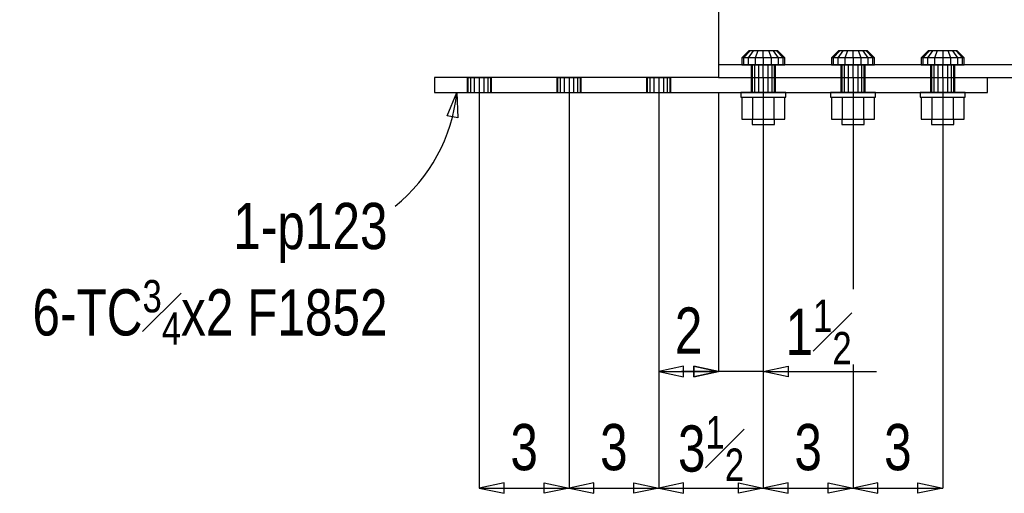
# Model space of a CAD drawing. Header units: inches. Extents: x -17.2 to 17.5, y -11.2 to 11.2.
# Tile 5 of 16: x -14.8 to -12, y 2.5 to 3.8. Entities that reach past the tile are written whole.
import ezdxf
from ezdxf.enums import TextEntityAlignment as Align

# ---------------------------------------------------------------- set-up
doc = ezdxf.new("R2010")
doc.units = ezdxf.units.IN
doc.header["$LTSCALE"] = 2.5
doc.header["$MEASUREMENT"] = 0
doc.linetypes.add('SDS2_5', pattern=[0.04, 0.02, -0.02])
doc.layers.add('Layer_0', color=7, linetype='Continuous')
doc.layers.add('Outline', color=7, linetype='Continuous')
doc.styles.add('MTextWidth', font='txt', dxfattribs={"width": 0.8, "height": 0.2})

msp = doc.modelspace()

# ---------------------------------------------------------------- linework, layer by layer
at = {"color": 1, "linetype": 'Continuous'}
for p, q in [((-12.9785, 3.64), (-12.9785, 2.8621)), ((-12.8119, 3.64), (-12.8119, 2.8621)), ((-12.8119, 3.64), (-12.8119, 2.8621)), ((-12.6869, 3.64), (-12.6869, 2.8621)), ((-12.9096, 2.8769), (-12.9785, 2.8621)), ((-12.9785, 2.8621), (-12.9096, 2.8473)), ((-12.9785, 2.8621), (-12.8119, 2.8621)), ((-12.8119, 2.8621), (-12.9152, 2.8621)), ((-12.9096, 2.8473), (-12.9096, 2.8769)), ((-12.8808, 2.8473), (-12.8808, 2.8769)), ((-12.8808, 2.8769), (-12.8119, 2.8621)), ((-12.8119, 2.8621), (-12.8808, 2.8769)), ((-12.8808, 2.8769), (-12.8808, 2.8473)), ((-12.8119, 2.8621), (-12.8808, 2.8473)), ((-12.8808, 2.8473), (-12.8119, 2.8621)), ((-12.6869, 2.8621), (-12.8119, 2.8621)), ((-12.6869, 2.8621), (-12.618, 2.8769)), ((-12.6869, 2.8621), (-12.3714, 2.8621)), ((-12.618, 2.8473), (-12.6869, 2.8621)), ((-12.618, 2.8769), (-12.618, 2.8473)), ((-12.9096, 2.5518), (-12.9785, 2.537)), ((-12.9785, 2.537), (-12.9785, 2.537)), ((-12.9785, 2.537), (-12.9096, 2.5223)), ((-12.9785, 2.537), (-12.6869, 2.537)), ((-12.9096, 2.5223), (-12.9096, 2.5518)), ((-12.7558, 2.5223), (-12.7558, 2.5518)), ((-12.7558, 2.5518), (-12.6869, 2.537)), ((-12.6869, 2.537), (-12.7558, 2.5223)), ((-12.6869, 2.537), (-12.6869, 2.537))]:
    msp.add_line(p, q, dxfattribs=at)
at = {"layer": 'Layer_0', "color": 2, "linetype": 'Continuous'}
for p, q in [((-12.8119, 4.9129), (-12.8119, 3.7754)), ((-12.8119, 3.7754), (-12.8119, 3.7532)), ((-12.8119, 3.7532), (-12.8119, 3.7345)), ((-12.8119, 3.7345), (-12.8119, 3.7219)), ((-12.8119, 3.7219), (-12.8119, 3.7175)), ((-11.1504, 3.7175), (-12.8119, 3.7175)), ((-12.8119, 3.7175), (-12.8119, 3.6817)), ((-12.7207, 3.7177), (-12.7207, 3.7175)), ((-12.653, 3.7175), (-12.653, 3.7177)), ((-12.4707, 3.7177), (-12.4707, 3.7175)), ((-12.403, 3.7175), (-12.403, 3.7177)), ((-12.2207, 3.7177), (-12.2207, 3.7175)), ((-12.153, 3.7175), (-12.153, 3.7177)), ((-13.6035, 3.6817), (-13.6035, 3.64)), ((-12.8119, 3.6817), (-13.6035, 3.6817)), ((-13.5124, 3.6821), (-13.5124, 3.6817)), ((-13.4447, 3.6817), (-13.4447, 3.6821)), ((-13.2624, 3.6821), (-13.2624, 3.6817)), ((-13.1947, 3.6817), (-13.1947, 3.6821)), ((-13.0124, 3.6821), (-13.0124, 3.6817)), ((-12.9447, 3.6817), (-12.9447, 3.6821)), ((-12.8119, 3.6817), (-11.1862, 3.6817)), ((-12.0619, 3.64), (-12.0619, 3.6817)), ((-13.6035, 3.64), (-12.0619, 3.64)), ((-13.5124, 3.64), (-13.5124, 3.6396)), ((-13.4447, 3.6396), (-13.4447, 3.64)), ((-13.2624, 3.64), (-13.2624, 3.6396)), ((-13.1947, 3.6396), (-13.1947, 3.64)), ((-13.0124, 3.64), (-13.0124, 3.6396)), ((-12.9447, 3.6396), (-12.9447, 3.64)), ((-12.7207, 3.64), (-12.7207, 3.6398)), ((-12.653, 3.6398), (-12.653, 3.64)), ((-12.4707, 3.64), (-12.4707, 3.6398)), ((-12.403, 3.6398), (-12.403, 3.64)), ((-12.2207, 3.64), (-12.2207, 3.6398)), ((-12.153, 3.6398), (-12.153, 3.64))]:
    msp.add_line(p, q, dxfattribs=at)
at = {"layer": 'Layer_0', "color": 1, "linetype": 'Continuous'}
for p, q in [((-12.727, 3.7567), (-12.747, 3.7372)), ((-12.747, 3.7372), (-12.747, 3.7177)), ((-12.7424, 3.7372), (-12.747, 3.7372)), ((-12.7239, 3.7567), (-12.7424, 3.7372)), ((-12.7424, 3.7372), (-12.7424, 3.7177)), ((-12.7294, 3.7372), (-12.7424, 3.7372)), ((-12.7152, 3.7567), (-12.7294, 3.7372)), ((-12.7294, 3.7372), (-12.7294, 3.7177)), ((-12.7099, 3.7372), (-12.7294, 3.7372)), ((-12.7239, 3.7567), (-12.727, 3.7567)), ((-12.7152, 3.7567), (-12.7239, 3.7567)), ((-12.7022, 3.7567), (-12.7152, 3.7567)), ((-12.7022, 3.7567), (-12.7099, 3.7372)), ((-12.7099, 3.7372), (-12.7099, 3.7177)), ((-12.6869, 3.7372), (-12.7099, 3.7372)), ((-12.6869, 3.7567), (-12.7022, 3.7567)), ((-12.6869, 3.7372), (-12.6869, 3.7567)), ((-12.6715, 3.7567), (-12.6869, 3.7567)), ((-12.6869, 3.7372), (-12.6869, 3.7177)), ((-12.6639, 3.7372), (-12.6869, 3.7372)), ((-12.6639, 3.7372), (-12.6715, 3.7567)), ((-12.6585, 3.7567), (-12.6715, 3.7567)), ((-12.6639, 3.7177), (-12.6639, 3.7372)), ((-12.6443, 3.7372), (-12.6639, 3.7372)), ((-12.6443, 3.7372), (-12.6585, 3.7567)), ((-12.6498, 3.7567), (-12.6585, 3.7567)), ((-12.6313, 3.7372), (-12.6498, 3.7567)), ((-12.6468, 3.7567), (-12.6498, 3.7567)), ((-12.6267, 3.7372), (-12.6468, 3.7567)), ((-12.6443, 3.7177), (-12.6443, 3.7372)), ((-12.6313, 3.7372), (-12.6443, 3.7372)), ((-12.6313, 3.7177), (-12.6313, 3.7372)), ((-12.6267, 3.7372), (-12.6313, 3.7372)), ((-12.6267, 3.7177), (-12.6267, 3.7372)), ((-12.477, 3.7567), (-12.497, 3.7372)), ((-12.497, 3.7372), (-12.497, 3.7177)), ((-12.4924, 3.7372), (-12.497, 3.7372)), ((-12.4739, 3.7567), (-12.4924, 3.7372)), ((-12.4924, 3.7372), (-12.4924, 3.7177)), ((-12.4794, 3.7372), (-12.4924, 3.7372)), ((-12.4652, 3.7567), (-12.4794, 3.7372)), ((-12.4794, 3.7372), (-12.4794, 3.7177)), ((-12.4599, 3.7372), (-12.4794, 3.7372)), ((-12.4739, 3.7567), (-12.477, 3.7567)), ((-12.4652, 3.7567), (-12.4739, 3.7567)), ((-12.4522, 3.7567), (-12.4652, 3.7567)), ((-12.4522, 3.7567), (-12.4599, 3.7372)), ((-12.4599, 3.7372), (-12.4599, 3.7177)), ((-12.4369, 3.7372), (-12.4599, 3.7372)), ((-12.4369, 3.7567), (-12.4522, 3.7567)), ((-12.4369, 3.7372), (-12.4369, 3.7567)), ((-12.4215, 3.7567), (-12.4369, 3.7567)), ((-12.4369, 3.7372), (-12.4369, 3.7177)), ((-12.4139, 3.7372), (-12.4369, 3.7372)), ((-12.4139, 3.7372), (-12.4215, 3.7567)), ((-12.4085, 3.7567), (-12.4215, 3.7567)), ((-12.4139, 3.7177), (-12.4139, 3.7372)), ((-12.3943, 3.7372), (-12.4139, 3.7372)), ((-12.3943, 3.7372), (-12.4085, 3.7567)), ((-12.3998, 3.7567), (-12.4085, 3.7567)), ((-12.3813, 3.7372), (-12.3998, 3.7567)), ((-12.3968, 3.7567), (-12.3998, 3.7567)), ((-12.3767, 3.7372), (-12.3968, 3.7567)), ((-12.3943, 3.7177), (-12.3943, 3.7372)), ((-12.3813, 3.7372), (-12.3943, 3.7372)), ((-12.3813, 3.7177), (-12.3813, 3.7372)), ((-12.3767, 3.7372), (-12.3813, 3.7372)), ((-12.3767, 3.7177), (-12.3767, 3.7372)), ((-12.227, 3.7567), (-12.247, 3.7372)), ((-12.247, 3.7372), (-12.247, 3.7177)), ((-12.2424, 3.7372), (-12.247, 3.7372)), ((-12.2239, 3.7567), (-12.2424, 3.7372)), ((-12.2424, 3.7372), (-12.2424, 3.7177)), ((-12.2294, 3.7372), (-12.2424, 3.7372)), ((-12.2152, 3.7567), (-12.2294, 3.7372)), ((-12.2294, 3.7372), (-12.2294, 3.7177)), ((-12.2099, 3.7372), (-12.2294, 3.7372)), ((-12.2239, 3.7567), (-12.227, 3.7567)), ((-12.2152, 3.7567), (-12.2239, 3.7567)), ((-12.2022, 3.7567), (-12.2152, 3.7567)), ((-12.2022, 3.7567), (-12.2099, 3.7372)), ((-12.2099, 3.7372), (-12.2099, 3.7177)), ((-12.1869, 3.7372), (-12.2099, 3.7372)), ((-12.1869, 3.7567), (-12.2022, 3.7567)), ((-12.1869, 3.7567), (-12.1869, 3.7372)), ((-12.1715, 3.7567), (-12.1869, 3.7567)), ((-12.1869, 3.7372), (-12.1869, 3.7177)), ((-12.1639, 3.7372), (-12.1869, 3.7372)), ((-12.1639, 3.7372), (-12.1715, 3.7567)), ((-12.1585, 3.7567), (-12.1715, 3.7567)), ((-12.1639, 3.7177), (-12.1639, 3.7372)), ((-12.1443, 3.7372), (-12.1639, 3.7372)), ((-12.1443, 3.7372), (-12.1585, 3.7567)), ((-12.1498, 3.7567), (-12.1585, 3.7567)), ((-12.1313, 3.7372), (-12.1498, 3.7567)), ((-12.1468, 3.7567), (-12.1498, 3.7567)), ((-12.1267, 3.7372), (-12.1468, 3.7567)), ((-12.1443, 3.7177), (-12.1443, 3.7372)), ((-12.1313, 3.7372), (-12.1443, 3.7372)), ((-12.1313, 3.7177), (-12.1313, 3.7372)), ((-12.1267, 3.7372), (-12.1313, 3.7372)), ((-12.1267, 3.7177), (-12.1267, 3.7372)), ((-12.747, 3.7177), (-12.7424, 3.7177)), ((-12.7424, 3.7177), (-12.7294, 3.7177)), ((-12.7294, 3.7177), (-12.7099, 3.7177)), ((-12.7099, 3.7177), (-12.6869, 3.7177)), ((-12.6869, 3.7177), (-12.6639, 3.7177)), ((-12.6639, 3.7177), (-12.6443, 3.7177)), ((-12.6443, 3.7177), (-12.6313, 3.7177)), ((-12.6313, 3.7177), (-12.6267, 3.7177)), ((-12.497, 3.7177), (-12.4924, 3.7177)), ((-12.4924, 3.7177), (-12.4794, 3.7177)), ((-12.4794, 3.7177), (-12.4599, 3.7177)), ((-12.4599, 3.7177), (-12.4369, 3.7177)), ((-12.4369, 3.7177), (-12.4139, 3.7177)), ((-12.4139, 3.7177), (-12.3943, 3.7177)), ((-12.3943, 3.7177), (-12.3813, 3.7177)), ((-12.3813, 3.7177), (-12.3767, 3.7177)), ((-12.247, 3.7177), (-12.2424, 3.7177)), ((-12.2424, 3.7177), (-12.2294, 3.7177)), ((-12.2294, 3.7177), (-12.2099, 3.7177)), ((-12.2099, 3.7177), (-12.1869, 3.7177)), ((-12.1869, 3.7177), (-12.1639, 3.7177)), ((-12.1639, 3.7177), (-12.1443, 3.7177)), ((-12.1443, 3.7177), (-12.1313, 3.7177)), ((-12.1313, 3.7177), (-12.1267, 3.7177)), ((-12.7494, 3.6398), (-12.7494, 3.6268)), ((-12.7446, 3.6398), (-12.7494, 3.6398)), ((-12.7494, 3.6268), (-12.7446, 3.6268)), ((-12.747, 3.6268), (-12.747, 3.5656)), ((-12.7311, 3.6398), (-12.7446, 3.6398)), ((-12.7446, 3.6268), (-12.7311, 3.6268)), ((-12.7108, 3.6398), (-12.7311, 3.6398)), ((-12.7311, 3.6268), (-12.7108, 3.6268)), ((-12.7169, 3.6268), (-12.7169, 3.5656)), ((-12.6869, 3.6398), (-12.7108, 3.6398)), ((-12.7108, 3.6268), (-12.6869, 3.6268)), ((-12.6629, 3.6398), (-12.6869, 3.6398)), ((-12.6869, 3.6268), (-12.6629, 3.6268)), ((-12.6427, 3.6398), (-12.6629, 3.6398)), ((-12.6629, 3.6268), (-12.6427, 3.6268)), ((-12.6568, 3.5656), (-12.6568, 3.6268)), ((-12.6291, 3.6398), (-12.6427, 3.6398)), ((-12.6427, 3.6268), (-12.6291, 3.6268)), ((-12.6244, 3.6398), (-12.6291, 3.6398)), ((-12.6291, 3.6268), (-12.6244, 3.6268)), ((-12.6267, 3.5656), (-12.6267, 3.6268)), ((-12.6244, 3.6268), (-12.6244, 3.6398)), ((-12.4994, 3.6398), (-12.4994, 3.6268)), ((-12.4946, 3.6398), (-12.4994, 3.6398)), ((-12.4994, 3.6268), (-12.4946, 3.6268)), ((-12.497, 3.6268), (-12.497, 3.5656)), ((-12.4811, 3.6398), (-12.4946, 3.6398)), ((-12.4946, 3.6268), (-12.4811, 3.6268)), ((-12.4608, 3.6398), (-12.4811, 3.6398)), ((-12.4811, 3.6268), (-12.4608, 3.6268)), ((-12.4669, 3.6268), (-12.4669, 3.5656)), ((-12.4369, 3.6398), (-12.4608, 3.6398)), ((-12.4608, 3.6268), (-12.4369, 3.6268)), ((-12.4129, 3.6398), (-12.4369, 3.6398)), ((-12.4369, 3.6268), (-12.4129, 3.6268)), ((-12.3927, 3.6398), (-12.4129, 3.6398)), ((-12.4129, 3.6268), (-12.3927, 3.6268)), ((-12.4068, 3.5656), (-12.4068, 3.6268)), ((-12.3791, 3.6398), (-12.3927, 3.6398)), ((-12.3927, 3.6268), (-12.3791, 3.6268)), ((-12.3744, 3.6398), (-12.3791, 3.6398)), ((-12.3791, 3.6268), (-12.3744, 3.6268)), ((-12.3767, 3.5656), (-12.3767, 3.6268)), ((-12.3744, 3.6268), (-12.3744, 3.6398)), ((-12.2494, 3.6398), (-12.2494, 3.6268)), ((-12.2446, 3.6398), (-12.2494, 3.6398)), ((-12.2494, 3.6268), (-12.2446, 3.6268)), ((-12.247, 3.6268), (-12.247, 3.5656)), ((-12.2311, 3.6398), (-12.2446, 3.6398)), ((-12.2446, 3.6268), (-12.2311, 3.6268)), ((-12.2108, 3.6398), (-12.2311, 3.6398)), ((-12.2311, 3.6268), (-12.2108, 3.6268)), ((-12.2169, 3.6268), (-12.2169, 3.5656)), ((-12.1869, 3.6398), (-12.2108, 3.6398)), ((-12.2108, 3.6268), (-12.1869, 3.6268)), ((-12.1629, 3.6398), (-12.1869, 3.6398)), ((-12.1869, 3.6268), (-12.1629, 3.6268)), ((-12.1427, 3.6398), (-12.1629, 3.6398)), ((-12.1629, 3.6268), (-12.1427, 3.6268)), ((-12.1568, 3.5656), (-12.1568, 3.6268)), ((-12.1291, 3.6398), (-12.1427, 3.6398)), ((-12.1427, 3.6268), (-12.1291, 3.6268)), ((-12.1244, 3.6398), (-12.1291, 3.6398)), ((-12.1291, 3.6268), (-12.1244, 3.6268)), ((-12.1267, 3.5656), (-12.1267, 3.6268)), ((-12.1244, 3.6268), (-12.1244, 3.6398)), ((-12.747, 3.5656), (-12.7169, 3.5656)), ((-12.7181, 3.5656), (-12.7181, 3.5508)), ((-12.7181, 3.5508), (-12.7139, 3.5508)), ((-12.7169, 3.5656), (-12.6568, 3.5656)), ((-12.7139, 3.5508), (-12.7025, 3.5508)), ((-12.7025, 3.5508), (-12.6869, 3.5508)), ((-12.6869, 3.5508), (-12.6712, 3.5508)), ((-12.6712, 3.5508), (-12.6598, 3.5508)), ((-12.6598, 3.5508), (-12.6556, 3.5508)), ((-12.6568, 3.5656), (-12.6267, 3.5656)), ((-12.6556, 3.5508), (-12.6556, 3.5656)), ((-12.497, 3.5656), (-12.4669, 3.5656)), ((-12.4681, 3.5656), (-12.4681, 3.5508)), ((-12.4681, 3.5508), (-12.4639, 3.5508)), ((-12.4669, 3.5656), (-12.4068, 3.5656)), ((-12.4639, 3.5508), (-12.4525, 3.5508)), ((-12.4525, 3.5508), (-12.4369, 3.5508)), ((-12.4369, 3.5508), (-12.4212, 3.5508)), ((-12.4212, 3.5508), (-12.4098, 3.5508)), ((-12.4098, 3.5508), (-12.4056, 3.5508)), ((-12.4068, 3.5656), (-12.3767, 3.5656)), ((-12.4056, 3.5508), (-12.4056, 3.5656)), ((-12.247, 3.5656), (-12.2169, 3.5656)), ((-12.2181, 3.5656), (-12.2181, 3.5508)), ((-12.2181, 3.5508), (-12.2139, 3.5508)), ((-12.2169, 3.5656), (-12.1568, 3.5656)), ((-12.2139, 3.5508), (-12.2025, 3.5508)), ((-12.2025, 3.5508), (-12.1869, 3.5508)), ((-12.1869, 3.5508), (-12.1712, 3.5508)), ((-12.1712, 3.5508), (-12.1598, 3.5508)), ((-12.1598, 3.5508), (-12.1556, 3.5508)), ((-12.1568, 3.5656), (-12.1267, 3.5656)), ((-12.1556, 3.5508), (-12.1556, 3.5656))]:
    msp.add_line(p, q, dxfattribs=at)
at = {"layer": 'Layer_0', "color": 1, "linetype": 'SDS2_5'}
for p, q in [((-12.7207, 3.7179), (-12.7207, 3.7177)), ((-12.7207, 3.7179), (-12.7181, 3.7179)), ((-12.7207, 3.7175), (-12.7207, 3.6812)), ((-12.7181, 3.7177), (-12.7181, 3.7179)), ((-12.7181, 3.7179), (-12.7108, 3.7179)), ((-12.7181, 3.7175), (-12.7181, 3.7177)), ((-12.7181, 3.7177), (-12.7181, 3.6398)), ((-12.7181, 3.6812), (-12.7181, 3.7175)), ((-12.7108, 3.7177), (-12.7108, 3.7179)), ((-12.7108, 3.7179), (-12.6998, 3.7179)), ((-12.7108, 3.7175), (-12.7108, 3.7177)), ((-12.7108, 3.6812), (-12.7108, 3.7175)), ((-12.6998, 3.7177), (-12.6998, 3.7179)), ((-12.6998, 3.7179), (-12.6869, 3.7179)), ((-12.6998, 3.7175), (-12.6998, 3.7177)), ((-12.6998, 3.6812), (-12.6998, 3.7175)), ((-12.6869, 3.7179), (-12.6739, 3.7179)), ((-12.6869, 3.7175), (-12.6869, 3.7177)), ((-12.6869, 3.6812), (-12.6869, 3.7175)), ((-12.6739, 3.7179), (-12.6629, 3.7179)), ((-12.6739, 3.7179), (-12.6739, 3.7177)), ((-12.6739, 3.7177), (-12.6739, 3.7175)), ((-12.6739, 3.7175), (-12.6739, 3.6812)), ((-12.6629, 3.7179), (-12.6556, 3.7179)), ((-12.6629, 3.7179), (-12.6629, 3.7177)), ((-12.6629, 3.7177), (-12.6629, 3.7175)), ((-12.6629, 3.7175), (-12.6629, 3.6812)), ((-12.6556, 3.7179), (-12.653, 3.7179)), ((-12.6556, 3.7179), (-12.6556, 3.7177)), ((-12.6556, 3.7177), (-12.6556, 3.7175)), ((-12.6556, 3.6398), (-12.6556, 3.7177)), ((-12.6556, 3.7175), (-12.6556, 3.6812)), ((-12.653, 3.7177), (-12.653, 3.7179)), ((-12.653, 3.6812), (-12.653, 3.7175)), ((-12.4707, 3.7179), (-12.4707, 3.7177)), ((-12.4707, 3.7179), (-12.4681, 3.7179)), ((-12.4707, 3.7175), (-12.4707, 3.6812)), ((-12.4681, 3.7177), (-12.4681, 3.7179)), ((-12.4681, 3.7179), (-12.4608, 3.7179)), ((-12.4681, 3.7175), (-12.4681, 3.7177)), ((-12.4681, 3.7177), (-12.4681, 3.6398)), ((-12.4681, 3.6812), (-12.4681, 3.7175)), ((-12.4608, 3.7177), (-12.4608, 3.7179)), ((-12.4608, 3.7179), (-12.4498, 3.7179)), ((-12.4608, 3.7175), (-12.4608, 3.7177)), ((-12.4608, 3.6812), (-12.4608, 3.7175)), ((-12.4498, 3.7177), (-12.4498, 3.7179)), ((-12.4498, 3.7179), (-12.4369, 3.7179)), ((-12.4498, 3.7175), (-12.4498, 3.7177)), ((-12.4498, 3.6812), (-12.4498, 3.7175)), ((-12.4369, 3.7179), (-12.4239, 3.7179)), ((-12.4369, 3.7175), (-12.4369, 3.7177)), ((-12.4369, 3.6812), (-12.4369, 3.7175)), ((-12.4239, 3.7179), (-12.4129, 3.7179)), ((-12.4239, 3.7179), (-12.4239, 3.7177)), ((-12.4239, 3.7177), (-12.4239, 3.7175)), ((-12.4239, 3.7175), (-12.4239, 3.6812)), ((-12.4129, 3.7179), (-12.4056, 3.7179)), ((-12.4129, 3.7179), (-12.4129, 3.7177)), ((-12.4129, 3.7177), (-12.4129, 3.7175)), ((-12.4129, 3.7175), (-12.4129, 3.6812)), ((-12.4056, 3.7179), (-12.403, 3.7179)), ((-12.4056, 3.7179), (-12.4056, 3.7177)), ((-12.4056, 3.7177), (-12.4056, 3.7175)), ((-12.4056, 3.6398), (-12.4056, 3.7177)), ((-12.4056, 3.7175), (-12.4056, 3.6812)), ((-12.403, 3.7177), (-12.403, 3.7179)), ((-12.403, 3.6812), (-12.403, 3.7175)), ((-12.2207, 3.7179), (-12.2207, 3.7177)), ((-12.2207, 3.7179), (-12.2181, 3.7179)), ((-12.2207, 3.7175), (-12.2207, 3.6812)), ((-12.2181, 3.7177), (-12.2181, 3.7179)), ((-12.2181, 3.7179), (-12.2108, 3.7179)), ((-12.2181, 3.7175), (-12.2181, 3.7177)), ((-12.2181, 3.7177), (-12.2181, 3.6398)), ((-12.2181, 3.6812), (-12.2181, 3.7175)), ((-12.2108, 3.7177), (-12.2108, 3.7179)), ((-12.2108, 3.7179), (-12.1998, 3.7179)), ((-12.2108, 3.7175), (-12.2108, 3.7177)), ((-12.2108, 3.6812), (-12.2108, 3.7175)), ((-12.1998, 3.7177), (-12.1998, 3.7179)), ((-12.1998, 3.7179), (-12.1869, 3.7179)), ((-12.1998, 3.7175), (-12.1998, 3.7177)), ((-12.1998, 3.6812), (-12.1998, 3.7175)), ((-12.1869, 3.7179), (-12.1739, 3.7179)), ((-12.1869, 3.7175), (-12.1869, 3.7177)), ((-12.1869, 3.6812), (-12.1869, 3.7175)), ((-12.1739, 3.7179), (-12.1629, 3.7179)), ((-12.1739, 3.7179), (-12.1739, 3.7177)), ((-12.1739, 3.7177), (-12.1739, 3.7175)), ((-12.1739, 3.7175), (-12.1739, 3.6812)), ((-12.1629, 3.7179), (-12.1556, 3.7179)), ((-12.1629, 3.7179), (-12.1629, 3.7177)), ((-12.1629, 3.7177), (-12.1629, 3.7175)), ((-12.1629, 3.7175), (-12.1629, 3.6812)), ((-12.1556, 3.7179), (-12.153, 3.7179)), ((-12.1556, 3.7179), (-12.1556, 3.7177)), ((-12.1556, 3.7177), (-12.1556, 3.7175)), ((-12.1556, 3.6398), (-12.1556, 3.7177)), ((-12.1556, 3.7175), (-12.1556, 3.6812)), ((-12.153, 3.7177), (-12.153, 3.7179)), ((-12.153, 3.6812), (-12.153, 3.7175)), ((-13.5124, 3.6821), (-13.5098, 3.6821)), ((-13.5124, 3.6817), (-13.5124, 3.64)), ((-13.5098, 3.6817), (-13.5098, 3.6821)), ((-13.5098, 3.6821), (-13.5025, 3.6821)), ((-13.5098, 3.64), (-13.5098, 3.6817)), ((-13.5025, 3.6817), (-13.5025, 3.6821)), ((-13.5025, 3.6821), (-13.4915, 3.6821)), ((-13.5025, 3.64), (-13.5025, 3.6817)), ((-13.4915, 3.6817), (-13.4915, 3.6821)), ((-13.4915, 3.6821), (-13.4785, 3.6821)), ((-13.4915, 3.64), (-13.4915, 3.6817)), ((-13.4785, 3.6821), (-13.4785, 3.6817)), ((-13.4785, 3.6821), (-13.4656, 3.6821)), ((-13.4785, 3.6817), (-13.4785, 3.64)), ((-13.4656, 3.6821), (-13.4656, 3.6817)), ((-13.4656, 3.6821), (-13.4546, 3.6821)), ((-13.4656, 3.6817), (-13.4656, 3.64)), ((-13.4546, 3.6821), (-13.4546, 3.6817)), ((-13.4546, 3.6821), (-13.4473, 3.6821)), ((-13.4546, 3.6817), (-13.4546, 3.64)), ((-13.4473, 3.6821), (-13.4473, 3.6817)), ((-13.4473, 3.6821), (-13.4447, 3.6821)), ((-13.4473, 3.6817), (-13.4473, 3.64)), ((-13.4447, 3.64), (-13.4447, 3.6817)), ((-13.2624, 3.6821), (-13.2598, 3.6821)), ((-13.2624, 3.6817), (-13.2624, 3.64)), ((-13.2598, 3.6817), (-13.2598, 3.6821)), ((-13.2598, 3.6821), (-13.2525, 3.6821)), ((-13.2598, 3.64), (-13.2598, 3.6817)), ((-13.2525, 3.6817), (-13.2525, 3.6821)), ((-13.2525, 3.6821), (-13.2415, 3.6821)), ((-13.2525, 3.64), (-13.2525, 3.6817)), ((-13.2415, 3.6817), (-13.2415, 3.6821)), ((-13.2415, 3.6821), (-13.2285, 3.6821)), ((-13.2415, 3.64), (-13.2415, 3.6817)), ((-13.2285, 3.6821), (-13.2285, 3.6817)), ((-13.2285, 3.6821), (-13.2156, 3.6821)), ((-13.2285, 3.6817), (-13.2285, 3.64)), ((-13.2156, 3.6821), (-13.2156, 3.6817)), ((-13.2156, 3.6821), (-13.2046, 3.6821)), ((-13.2156, 3.6817), (-13.2156, 3.64)), ((-13.2046, 3.6821), (-13.2046, 3.6817)), ((-13.2046, 3.6821), (-13.1973, 3.6821)), ((-13.2046, 3.6817), (-13.2046, 3.64)), ((-13.1973, 3.6821), (-13.1973, 3.6817)), ((-13.1973, 3.6821), (-13.1947, 3.6821)), ((-13.1973, 3.6817), (-13.1973, 3.64)), ((-13.1947, 3.64), (-13.1947, 3.6817)), ((-13.0124, 3.6821), (-13.0098, 3.6821)), ((-13.0124, 3.6817), (-13.0124, 3.64)), ((-13.0098, 3.6817), (-13.0098, 3.6821)), ((-13.0098, 3.6821), (-13.0025, 3.6821)), ((-13.0098, 3.64), (-13.0098, 3.6817)), ((-13.0025, 3.6817), (-13.0025, 3.6821)), ((-13.0025, 3.6821), (-12.9915, 3.6821)), ((-13.0025, 3.64), (-13.0025, 3.6817)), ((-12.9915, 3.6817), (-12.9915, 3.6821)), ((-12.9915, 3.6821), (-12.9785, 3.6821)), ((-12.9915, 3.64), (-12.9915, 3.6817)), ((-12.9785, 3.6821), (-12.9785, 3.6817)), ((-12.9785, 3.6821), (-12.9656, 3.6821)), ((-12.9785, 3.6817), (-12.9785, 3.64)), ((-12.9656, 3.6821), (-12.9656, 3.6817)), ((-12.9656, 3.6821), (-12.9546, 3.6821)), ((-12.9656, 3.6817), (-12.9656, 3.64)), ((-12.9546, 3.6821), (-12.9546, 3.6817)), ((-12.9546, 3.6821), (-12.9473, 3.6821)), ((-12.9546, 3.6817), (-12.9546, 3.64)), ((-12.9473, 3.6821), (-12.9473, 3.6817)), ((-12.9473, 3.6821), (-12.9447, 3.6821)), ((-12.9473, 3.6817), (-12.9473, 3.64)), ((-12.9447, 3.64), (-12.9447, 3.6817)), ((-12.7207, 3.6821), (-12.7207, 3.64)), ((-12.7207, 3.6821), (-12.7181, 3.6821)), ((-12.7181, 3.6812), (-12.7207, 3.6812)), ((-12.7181, 3.64), (-12.7181, 3.6821)), ((-12.7181, 3.6821), (-12.7108, 3.6821)), ((-12.7108, 3.6812), (-12.7181, 3.6812)), ((-12.7108, 3.64), (-12.7108, 3.6821)), ((-12.7108, 3.6821), (-12.6998, 3.6821)), ((-12.6998, 3.6812), (-12.7108, 3.6812)), ((-12.6998, 3.64), (-12.6998, 3.6821)), ((-12.6998, 3.6821), (-12.6869, 3.6821)), ((-12.6869, 3.6812), (-12.6998, 3.6812)), ((-12.6869, 3.6821), (-12.6869, 3.64)), ((-12.6869, 3.6821), (-12.6739, 3.6821)), ((-12.6739, 3.6812), (-12.6869, 3.6812)), ((-12.6739, 3.6821), (-12.6739, 3.64)), ((-12.6739, 3.6821), (-12.6629, 3.6821)), ((-12.6629, 3.6812), (-12.6739, 3.6812)), ((-12.6629, 3.6821), (-12.6629, 3.64)), ((-12.6629, 3.6821), (-12.6556, 3.6821)), ((-12.6556, 3.6812), (-12.6629, 3.6812)), ((-12.6556, 3.6821), (-12.6556, 3.64)), ((-12.6556, 3.6821), (-12.653, 3.6821)), ((-12.653, 3.6812), (-12.6556, 3.6812)), ((-12.653, 3.64), (-12.653, 3.6821)), ((-12.4707, 3.6821), (-12.4707, 3.64)), ((-12.4707, 3.6821), (-12.4681, 3.6821)), ((-12.4681, 3.6812), (-12.4707, 3.6812)), ((-12.4681, 3.64), (-12.4681, 3.6821)), ((-12.4681, 3.6821), (-12.4608, 3.6821)), ((-12.4608, 3.6812), (-12.4681, 3.6812)), ((-12.4608, 3.64), (-12.4608, 3.6821)), ((-12.4608, 3.6821), (-12.4498, 3.6821)), ((-12.4498, 3.6812), (-12.4608, 3.6812)), ((-12.4498, 3.64), (-12.4498, 3.6821)), ((-12.4498, 3.6821), (-12.4369, 3.6821)), ((-12.4369, 3.6812), (-12.4498, 3.6812)), ((-12.4369, 3.6821), (-12.4369, 3.64)), ((-12.4369, 3.6821), (-12.4239, 3.6821)), ((-12.4239, 3.6812), (-12.4369, 3.6812)), ((-12.4239, 3.6821), (-12.4239, 3.64)), ((-12.4239, 3.6821), (-12.4129, 3.6821)), ((-12.4129, 3.6812), (-12.4239, 3.6812)), ((-12.4129, 3.6821), (-12.4129, 3.64)), ((-12.4129, 3.6821), (-12.4056, 3.6821)), ((-12.4056, 3.6812), (-12.4129, 3.6812)), ((-12.4056, 3.6821), (-12.4056, 3.64)), ((-12.4056, 3.6821), (-12.403, 3.6821)), ((-12.403, 3.6812), (-12.4056, 3.6812)), ((-12.403, 3.64), (-12.403, 3.6821)), ((-12.2207, 3.6821), (-12.2207, 3.64)), ((-12.2207, 3.6821), (-12.2181, 3.6821)), ((-12.2181, 3.6812), (-12.2207, 3.6812)), ((-12.2181, 3.64), (-12.2181, 3.6821)), ((-12.2181, 3.6821), (-12.2108, 3.6821)), ((-12.2108, 3.6812), (-12.2181, 3.6812)), ((-12.2108, 3.64), (-12.2108, 3.6821)), ((-12.2108, 3.6821), (-12.1998, 3.6821)), ((-12.1998, 3.6812), (-12.2108, 3.6812)), ((-12.1998, 3.64), (-12.1998, 3.6821)), ((-12.1998, 3.6821), (-12.1869, 3.6821)), ((-12.1869, 3.6812), (-12.1998, 3.6812)), ((-12.1869, 3.6821), (-12.1869, 3.64)), ((-12.1869, 3.6821), (-12.1739, 3.6821)), ((-12.1739, 3.6812), (-12.1869, 3.6812)), ((-12.1739, 3.6821), (-12.1739, 3.64)), ((-12.1739, 3.6821), (-12.1629, 3.6821)), ((-12.1629, 3.6812), (-12.1739, 3.6812)), ((-12.1629, 3.6821), (-12.1629, 3.64)), ((-12.1629, 3.6821), (-12.1556, 3.6821)), ((-12.1556, 3.6812), (-12.1629, 3.6812)), ((-12.1556, 3.6821), (-12.1556, 3.64)), ((-12.1556, 3.6821), (-12.153, 3.6821)), ((-12.153, 3.6812), (-12.1556, 3.6812)), ((-12.153, 3.64), (-12.153, 3.6821)), ((-13.5098, 3.6396), (-13.5124, 3.6396)), ((-13.5098, 3.6396), (-13.5098, 3.64)), ((-13.5025, 3.6396), (-13.5098, 3.6396)), ((-13.5025, 3.6396), (-13.5025, 3.64)), ((-13.4915, 3.6396), (-13.5025, 3.6396)), ((-13.4915, 3.6396), (-13.4915, 3.64)), ((-13.4785, 3.6396), (-13.4915, 3.6396)), ((-13.4785, 3.64), (-13.4785, 3.6396)), ((-13.4656, 3.6396), (-13.4785, 3.6396)), ((-13.4656, 3.64), (-13.4656, 3.6396)), ((-13.4546, 3.6396), (-13.4656, 3.6396)), ((-13.4546, 3.64), (-13.4546, 3.6396)), ((-13.4473, 3.6396), (-13.4546, 3.6396)), ((-13.4473, 3.64), (-13.4473, 3.6396)), ((-13.4447, 3.6396), (-13.4473, 3.6396)), ((-13.2598, 3.6396), (-13.2624, 3.6396)), ((-13.2598, 3.6396), (-13.2598, 3.64)), ((-13.2525, 3.6396), (-13.2598, 3.6396)), ((-13.2525, 3.6396), (-13.2525, 3.64)), ((-13.2415, 3.6396), (-13.2525, 3.6396)), ((-13.2415, 3.6396), (-13.2415, 3.64)), ((-13.2285, 3.6396), (-13.2415, 3.6396)), ((-13.2285, 3.64), (-13.2285, 3.6396)), ((-13.2156, 3.6396), (-13.2285, 3.6396)), ((-13.2156, 3.64), (-13.2156, 3.6396)), ((-13.2046, 3.6396), (-13.2156, 3.6396)), ((-13.2046, 3.64), (-13.2046, 3.6396)), ((-13.1973, 3.6396), (-13.2046, 3.6396)), ((-13.1973, 3.64), (-13.1973, 3.6396)), ((-13.1947, 3.6396), (-13.1973, 3.6396)), ((-13.0098, 3.6396), (-13.0124, 3.6396)), ((-13.0098, 3.6396), (-13.0098, 3.64)), ((-13.0025, 3.6396), (-13.0098, 3.6396)), ((-13.0025, 3.6396), (-13.0025, 3.64)), ((-12.9915, 3.6396), (-13.0025, 3.6396)), ((-12.9915, 3.6396), (-12.9915, 3.64)), ((-12.9785, 3.6396), (-12.9915, 3.6396)), ((-12.9785, 3.64), (-12.9785, 3.6396)), ((-12.9656, 3.6396), (-12.9785, 3.6396)), ((-12.9656, 3.64), (-12.9656, 3.6396)), ((-12.9546, 3.6396), (-12.9656, 3.6396)), ((-12.9546, 3.64), (-12.9546, 3.6396)), ((-12.9473, 3.6396), (-12.9546, 3.6396)), ((-12.9473, 3.64), (-12.9473, 3.6396)), ((-12.9447, 3.6396), (-12.9473, 3.6396)), ((-12.7207, 3.6398), (-12.7207, 3.6396)), ((-12.7181, 3.6396), (-12.7207, 3.6396)), ((-12.7181, 3.6398), (-12.7181, 3.64)), ((-12.7181, 3.6396), (-12.7181, 3.6398)), ((-12.7108, 3.6396), (-12.7181, 3.6396)), ((-12.7108, 3.6398), (-12.7108, 3.64)), ((-12.7108, 3.6396), (-12.7108, 3.6398)), ((-12.6998, 3.6396), (-12.7108, 3.6396)), ((-12.6998, 3.6398), (-12.6998, 3.64)), ((-12.6998, 3.6396), (-12.6998, 3.6398)), ((-12.6869, 3.6396), (-12.6998, 3.6396)), ((-12.6869, 3.64), (-12.6869, 3.6398)), ((-12.6869, 3.6398), (-12.6869, 3.6396)), ((-12.6739, 3.6396), (-12.6869, 3.6396)), ((-12.6739, 3.64), (-12.6739, 3.6398)), ((-12.6739, 3.6398), (-12.6739, 3.6396)), ((-12.6629, 3.6396), (-12.6739, 3.6396)), ((-12.6629, 3.64), (-12.6629, 3.6398)), ((-12.6629, 3.6398), (-12.6629, 3.6396)), ((-12.6556, 3.6396), (-12.6629, 3.6396)), ((-12.6556, 3.64), (-12.6556, 3.6398)), ((-12.6556, 3.6398), (-12.6556, 3.6396)), ((-12.653, 3.6396), (-12.6556, 3.6396)), ((-12.653, 3.6396), (-12.653, 3.6398)), ((-12.4707, 3.6398), (-12.4707, 3.6396)), ((-12.4681, 3.6396), (-12.4707, 3.6396)), ((-12.4681, 3.6398), (-12.4681, 3.64)), ((-12.4681, 3.6396), (-12.4681, 3.6398)), ((-12.4608, 3.6396), (-12.4681, 3.6396)), ((-12.4608, 3.6398), (-12.4608, 3.64)), ((-12.4608, 3.6396), (-12.4608, 3.6398)), ((-12.4498, 3.6396), (-12.4608, 3.6396)), ((-12.4498, 3.6398), (-12.4498, 3.64)), ((-12.4498, 3.6396), (-12.4498, 3.6398)), ((-12.4369, 3.6396), (-12.4498, 3.6396)), ((-12.4369, 3.64), (-12.4369, 3.6398)), ((-12.4369, 3.6398), (-12.4369, 3.6396)), ((-12.4239, 3.6396), (-12.4369, 3.6396)), ((-12.4239, 3.64), (-12.4239, 3.6398)), ((-12.4239, 3.6398), (-12.4239, 3.6396)), ((-12.4129, 3.6396), (-12.4239, 3.6396)), ((-12.4129, 3.64), (-12.4129, 3.6398)), ((-12.4129, 3.6398), (-12.4129, 3.6396)), ((-12.4056, 3.6396), (-12.4129, 3.6396)), ((-12.4056, 3.64), (-12.4056, 3.6398)), ((-12.4056, 3.6398), (-12.4056, 3.6396)), ((-12.403, 3.6396), (-12.4056, 3.6396)), ((-12.403, 3.6396), (-12.403, 3.6398)), ((-12.2207, 3.6398), (-12.2207, 3.6396)), ((-12.2181, 3.6396), (-12.2207, 3.6396)), ((-12.2181, 3.6398), (-12.2181, 3.64)), ((-12.2181, 3.6396), (-12.2181, 3.6398)), ((-12.2108, 3.6396), (-12.2181, 3.6396)), ((-12.2108, 3.6398), (-12.2108, 3.64)), ((-12.2108, 3.6396), (-12.2108, 3.6398)), ((-12.1998, 3.6396), (-12.2108, 3.6396)), ((-12.1998, 3.6398), (-12.1998, 3.64)), ((-12.1998, 3.6396), (-12.1998, 3.6398)), ((-12.1869, 3.6396), (-12.1998, 3.6396)), ((-12.1869, 3.64), (-12.1869, 3.6398)), ((-12.1869, 3.6398), (-12.1869, 3.6396)), ((-12.1739, 3.6396), (-12.1869, 3.6396)), ((-12.1739, 3.64), (-12.1739, 3.6398)), ((-12.1739, 3.6398), (-12.1739, 3.6396)), ((-12.1629, 3.6396), (-12.1739, 3.6396)), ((-12.1629, 3.64), (-12.1629, 3.6398)), ((-12.1629, 3.6398), (-12.1629, 3.6396)), ((-12.1556, 3.6396), (-12.1629, 3.6396)), ((-12.1556, 3.64), (-12.1556, 3.6398)), ((-12.1556, 3.6398), (-12.1556, 3.6396)), ((-12.153, 3.6396), (-12.1556, 3.6396)), ((-12.153, 3.6396), (-12.153, 3.6398))]:
    msp.add_line(p, q, dxfattribs=at)
at = {"layer": 'Outline', "color": 1, "linetype": 'Continuous'}
for p, q in [((-13.4785, 3.6817), (-13.4785, 2.537)), ((-13.2285, 3.6817), (-13.2285, 2.537)), ((-13.2285, 3.6817), (-13.2285, 2.537)), ((-12.9785, 3.6817), (-12.9785, 2.537)), ((-12.6869, 3.6817), (-12.6869, 2.537)), ((-12.4369, 3.6817), (-12.4369, 3.0913)), ((-12.4369, 3.6817), (-12.4369, 3.0913)), ((-12.1869, 3.6817), (-12.1869, 2.537)), ((-13.5678, 3.5748), (-13.541, 3.64)), ((-13.541, 3.64), (-13.541, 3.64)), ((-13.541, 3.64), (-13.5388, 3.5696)), ((-13.5388, 3.5696), (-13.5678, 3.5748)), ((-12.4369, 2.8812), (-12.4369, 2.537)), ((-12.4369, 2.8812), (-12.4369, 2.537)), ((-13.4096, 2.5518), (-13.4785, 2.537)), ((-13.4785, 2.537), (-13.4096, 2.5223)), ((-13.4785, 2.537), (-13.2285, 2.537)), ((-13.4096, 2.5223), (-13.4096, 2.5518)), ((-13.2974, 2.5223), (-13.2974, 2.5518)), ((-13.2974, 2.5518), (-13.2285, 2.537)), ((-13.2285, 2.537), (-13.2974, 2.5223)), ((-13.1596, 2.5518), (-13.2285, 2.537)), ((-13.2285, 2.537), (-13.1596, 2.5223)), ((-13.2285, 2.537), (-12.9785, 2.537)), ((-13.1596, 2.5223), (-13.1596, 2.5518)), ((-13.0474, 2.5223), (-13.0474, 2.5518)), ((-13.0474, 2.5518), (-12.9785, 2.537)), ((-12.9785, 2.537), (-13.0474, 2.5223)), ((-12.618, 2.5518), (-12.6869, 2.537)), ((-12.6869, 2.537), (-12.618, 2.5223)), ((-12.6869, 2.537), (-12.4369, 2.537)), ((-12.618, 2.5223), (-12.618, 2.5518)), ((-12.5058, 2.5223), (-12.5058, 2.5518)), ((-12.5058, 2.5518), (-12.4369, 2.537)), ((-12.4369, 2.537), (-12.5058, 2.5223)), ((-12.368, 2.5518), (-12.4369, 2.537)), ((-12.4369, 2.537), (-12.368, 2.5223)), ((-12.4369, 2.537), (-12.1869, 2.537)), ((-12.368, 2.5223), (-12.368, 2.5518)), ((-12.2558, 2.5223), (-12.2558, 2.5518)), ((-12.2558, 2.5518), (-12.1869, 2.537)), ((-12.1869, 2.537), (-12.2558, 2.5223))]:
    msp.add_line(p, q, dxfattribs=at)
msp.add_arc((-14.0099, 3.6897), 0.4715, 308.9479, 353.9479, dxfattribs=at)

# ---------------------------------------------------------------- texts
at = {"color": 2, "linetype": 'Continuous', "width": 0.8}
msp.add_text('2', height=0.129, dxfattribs=at).set_placement((-12.8952, 2.9117), align=Align.CENTER)
at = {"color": 2, "linetype": 'Continuous', "char_height": 0.129022, "style": 'MTextWidth'}
for s, insert, attachment_point in [('\\A1;1{\\H0.70x;\\S1#2;}', (-12.6249, 2.882), 7), ('\\A1;3{\\H0.70x;\\S1#2;}', (-12.8327, 2.5569), 8)]:
    msp.add_mtext(s, dxfattribs=dict(at, insert=insert, attachment_point=attachment_point))
at = {"layer": 'Outline', "color": 2, "linetype": 'Continuous', "width": 0.8}
for p in [(-13.3535, 2.5866), (-13.1035, 2.5866), (-12.5619, 2.5866), (-12.3119, 2.5866)]:
    msp.add_text('3', height=0.129, dxfattribs=at).set_placement(p, align=Align.CENTER)
at = {"layer": 'Outline', "color": 2, "linetype": 'Continuous', "insert": (-13.7343, 2.9366), "char_height": 0.129022, "width": 2.064356, "attachment_point": 9, "style": 'MTextWidth'}
msp.add_mtext('\\A1;1-p123\\P6-TC{\\H0.70x;\\S3#4;}x2 F1852', dxfattribs=at)

doc.saveas('drawing.dxf')
